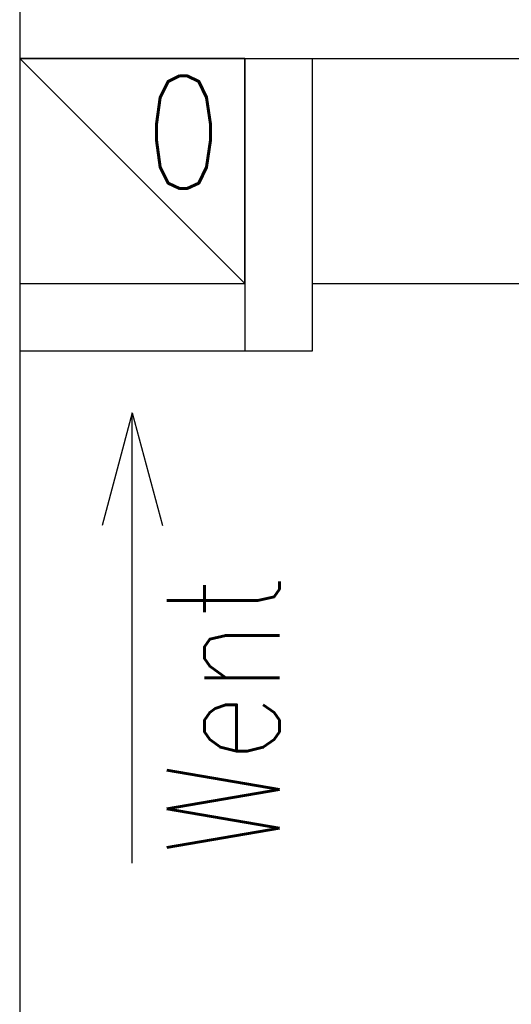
# Model space of a CAD drawing. Header units: millimetres. Extents: x 28600 to 181045, y -399112 to -163690.
# Tile 16 of 256: x 47207 to 47250, y -195505 to -195418. Entities that reach past the tile are written whole.
import ezdxf

# ---------------------------------------------------------------- set-up
doc = ezdxf.new("R2010")
doc.units = ezdxf.units.MM
for name, color, linetype in [('!! 0_ Istn-sciany', 8, 'Continuous'), ('!! 0_ Istn-widok', 8, 'Continuous'), ('!! 0_Istn-went', 8, 'Continuous'), ('!! 2 ZABUDOWA GK-MDF', 8, 'Continuous')]:
    doc.layers.add(name, color=color, linetype=linetype)
doc.styles.add('ARCHETYP', font='romans.shx', dxfattribs={"height": 15})

msp = doc.modelspace()

# ---------------------------------------------------------------- linework, layer by layer
at = {"layer": '!! 0_ Istn-sciany'}
for points in [[(47206.71142, -195421.12813), (47226.71142, -195421.12813)], [(47206.71142, -195421.12813), (47206.71142, -195441.12813)], [(47226.71142, -195421.12813), (47226.71142, -195447.12813)], [(47232.71142, -195421.12813), (47346.71142, -195421.12813)], [(47232.71142, -195421.12813), (47232.71142, -195447.12813)], [(47206.71142, -195441.12813), (47206.71142, -195583.12813)], [(47226.71142, -195441.12813), (47226.71142, -195441.12813)], [(47232.71142, -195447.12813), (47226.71142, -195447.12813)]]:
    msp.add_lwpolyline(points, dxfattribs=at)
at = {"layer": '!! 0_ Istn-widok'}
for points in [[(47206.71142, -195409.12813), (47206.71142, -195421.12813)], [(47226.71142, -195421.12813), (47232.71142, -195421.12813)]]:
    msp.add_lwpolyline(points, dxfattribs=at)
at = {"layer": '!! 0_Istn-went'}
msp.add_lwpolyline([(47206.71142, -195441.12813), (47226.71142, -195441.12813), (47226.71142, -195421.12813), (47206.71142, -195421.12813)], close=True, dxfattribs=at)
for points in [[(47206.71142, -195421.12813), (47226.71142, -195441.12813)], [(47226.71142, -195447.12813), (47206.71142, -195447.12813)], [(47216.71142, -195452.6222), (47214.03193, -195462.6222)], [(47216.71142, -195452.6222), (47219.39092, -195462.6222)], [(47216.71142, -195492.66873), (47216.71142, -195452.6222)]]:
    msp.add_lwpolyline(points, dxfattribs=at)
at = {"layer": '!! 2 ZABUDOWA GK-MDF'}
msp.add_lwpolyline([(47232.71142, -195441.12813), (47346.71142, -195441.12813)], dxfattribs=at)

# ---------------------------------------------------------------- texts
at = {"layer": '!! 0_Istn-went', "style": 'ARCHETYP', "width": 0.8}
for s, rotation, p in [('0', 0, (47217.83199, -195432.6678)), ('Went', 90, (47229.78827, -195491.94308))]:
    msp.add_text(s, height=10, rotation=rotation, dxfattribs=at).set_placement(p)

doc.saveas('drawing.dxf')
